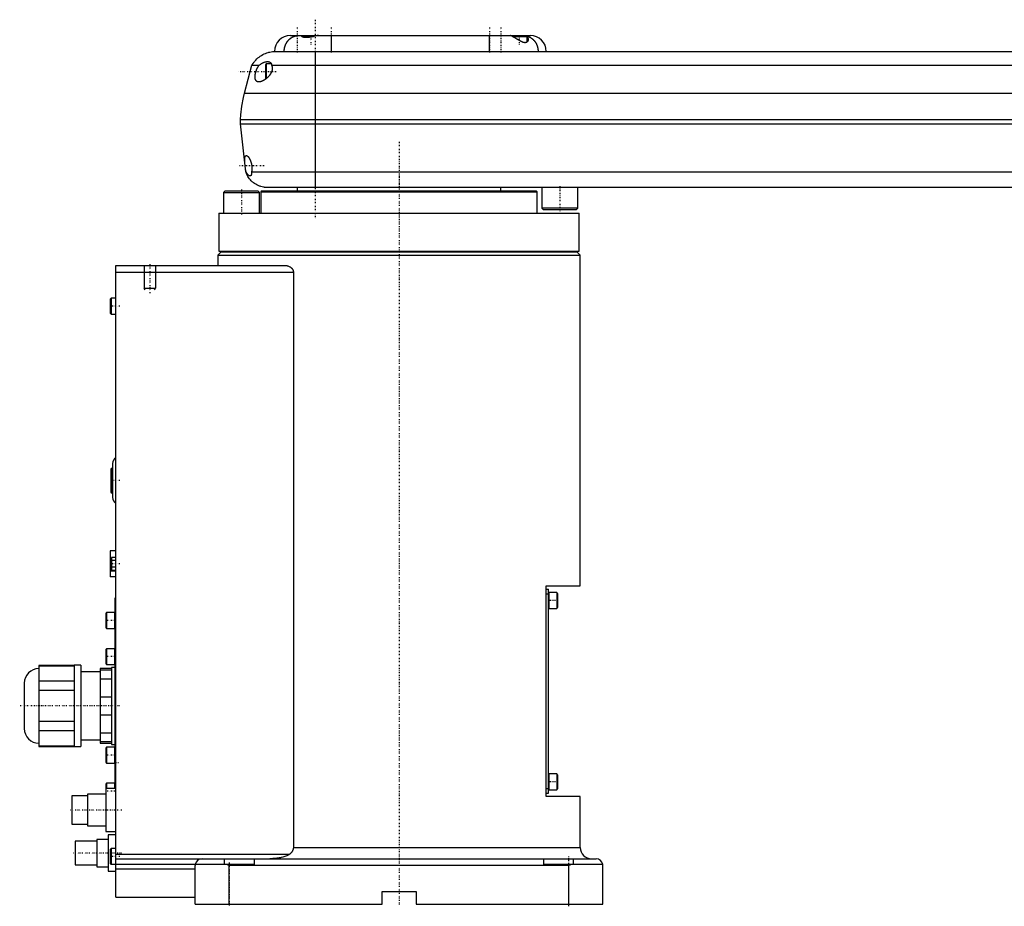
# Model space of a CAD drawing. Extents: x -168 to 702, y -1 to 818.
# Tile 1 of 3: x -168 to 267, y -1 to 390. Entities that reach past the tile are written whole.
import ezdxf

# ---------------------------------------------------------------- set-up
doc = ezdxf.new("R2010")
doc.units = 0
doc.linetypes.add('CENTER', pattern=[1.5, 0.45, -0.5, 0.05, -0.5])
for name, color, linetype in [('AM_0', 7, 'CONTINUOUS'), ('AM_10', 7, 'CONTINUOUS'), ('AM_7', 7, 'CENTER')]:
    doc.layers.add(name, color=color, linetype=linetype)

msp = doc.modelspace()

# ---------------------------------------------------------------- linework, layer by layer
at = {"layer": 'AM_0', "color": 7, "linetype": 'CONTINUOUS'}
for p, q in [((-48, 383.5), (58, 383.5)), ((-42.1, 383.5), (-42.5, 383.1)), ((-42.5, 383.1), (-42.5, 382.8)), ((-42.5, 383.1), (-37.75, 383.1)), ((-35.88, 383.48), (-35.9, 383.5)), ((-30, 383.5), (-30, 376.5)), ((40, 376.5), (40, 383.5)), ((49.9, 383.5), (49.68, 383.28)), ((50.03, 383.1), (56.5, 383.1)), ((56.5, 383.1), (56.1, 383.5)), ((56.5, 380.64), (56.5, 383.1)), ((-55.5, 376.5), (445.5, 376.5)), ((-37, 376.5), (-37, 316.5)), ((-68.25, 358), (-65, 370.35)), ((-65, 370.35), (-61.81, 370.35)), ((-58.6, 371), (-59, 370.6)), ((-59, 370.6), (-59, 364.4)), ((-56.39, 371), (-58.6, 371)), ((-58.6, 371), (-58.6, 364.52)), ((-56.29, 370.35), (446.29, 370.35)), ((-59, 364.4), (-58.89, 364.29)), ((-68.25, 358), (458.25, 358)), ((-70, 344.5), (-70, 346.5)), ((-70, 346.5), (460, 346.5)), ((-70, 344.5), (460, 344.5)), ((-67.65, 323.3), (-70, 344.5)), ((-67.65, 323.3), (-67.54, 323.3)), ((-65.14, 323.3), (455.14, 323.3)), ((-76.77, 315), (-77.57, 314.2)), ((-77.57, 314.2), (-77.57, 305)), ((-77.57, 314.2), (-61.57, 314.2)), ((-76.77, 315), (-62.37, 315)), ((-61.57, 314.2), (-62.37, 315)), ((-61.57, 305), (-61.57, 314.2)), ((-60.5, 315), (-61, 314.5)), ((-61, 314.5), (-61, 305)), ((-61, 314.5), (61, 314.5)), ((-60.5, 315), (60.5, 315)), ((-59.5, 316.5), (451.5, 316.5)), ((-45, 316.5), (-45, 315)), ((45, 315), (45, 316.5)), ((61, 314.5), (60.5, 315)), ((61, 305), (61, 314.5)), ((63, 316.5), (63, 307.3)), ((79, 307.3), (79, 316.5)), ((-79.5, 305), (-79.5, 288.3)), ((-79.5, 305), (79.5, 305)), ((63, 307.3), (63.8, 306.5)), ((79, 307.3), (63, 307.3)), ((78.2, 306.5), (63.8, 306.5)), ((78.2, 306.5), (79, 307.3)), ((79.5, 288.3), (79.5, 305)), ((-78.5, 288), (-80, 286.5)), ((-79.5, 288.3), (79.5, 288.3)), ((-78.5, 288), (78.5, 288)), ((-75, 288.3), (-75, 288)), ((75, 288), (75, 288.3)), ((80, 286.5), (78.5, 288)), ((-80, 286.5), (-80, 282)), ((-80, 286.5), (80, 286.5)), ((80, 140.5), (80, 286.5)), ((-125, 3), (-125, 282)), ((-125, 282), (-50.56, 282)), ((-125, 279), (-46.64, 279)), ((-46.64, 279), (-46.64, 25)), ((-127.1, 267.5), (-127.5, 267.1)), ((-127.5, 267.1), (-127.5, 260.9)), ((-125, 267.5), (-127.1, 267.5)), ((-127.1, 267.5), (-127.1, 260.5)), ((-127.5, 260.9), (-127.1, 260.5)), ((-127.1, 260.5), (-125, 260.5)), ((-127.2, 192), (-127.2, 182)), ((-126.5, 192.5), (-126.7, 192.5)), ((-126.7, 192.5), (-126.7, 181.5)), ((-126.5, 194.5), (-126.5, 179.5)), ((-126.7, 181.5), (-126.5, 181.5)), ((-127.5, 155.9), (-127.5, 144.5)), ((-125, 155.9), (-127.5, 155.9)), ((-127, 153.09), (-127, 147.31)), ((-125, 153.09), (-127, 153.09)), ((-127, 151.63), (-127.5, 151.63)), ((-125, 151.64), (-127, 151.64)), ((-125, 148.76), (-127, 148.76)), ((-125, 147.03), (-127.5, 147.03)), ((-125, 144.5), (-127.5, 144.5)), ((-125, 147.31), (-127, 147.31)), ((65, 47.5), (65, 140.5)), ((65, 140.5), (80, 140.5)), ((-125, 135), (-125.5, 135)), ((-125.5, 135), (-125.5, 50.99)), ((65, 139), (66, 139)), ((65, 137), (66, 137)), ((66, 49), (66, 139)), ((69.6, 137.5), (66.1, 137.5)), ((66.1, 137.5), (66.1, 130.5)), ((70, 137.1), (69.6, 137.5)), ((69.6, 137.5), (69.6, 130.5)), ((70, 137.1), (70, 130.9)), ((66.1, 130.5), (69.6, 130.5)), ((69.6, 130.5), (70, 130.9)), ((-129.1, 128.67), (-129.5, 128.27)), ((-129.5, 128.27), (-129.5, 122.07)), ((-125.6, 128.67), (-129.1, 128.67)), ((-129.1, 128.67), (-129.1, 121.67)), ((-125.6, 128.67), (-125.6, 121.67)), ((-129.5, 122.07), (-129.1, 121.67)), ((-129.1, 121.67), (-125.6, 121.67)), ((-129.1, 112.75), (-129.5, 112.35)), ((-129.5, 112.35), (-129.5, 106.15)), ((-125.6, 112.75), (-129.1, 112.75)), ((-129.1, 112.75), (-129.1, 105.75)), ((-125.6, 112.75), (-125.6, 105.75)), ((-143.5, 105.38), (-159, 105.38)), ((-159, 105.38), (-159, 69.62)), ((-159, 105.23), (-143.5, 105.23)), ((-140.5, 105.5), (-143.5, 105.5)), ((-143.5, 105.5), (-143.5, 69.5)), ((-140.5, 105.5), (-140.5, 69.5)), ((-129.5, 106.15), (-129.1, 105.75)), ((-129.1, 105.75), (-125.6, 105.75)), ((-125.5, 104.5), (-127, 104.5)), ((-127, 104.5), (-127, 70.5)), ((-132, 102.5), (-140.5, 102.5)), ((-127, 104), (-132, 104)), ((-132, 104), (-132, 71)), ((-132, 103.37), (-127, 103.37)), ((-165.5, 97.5), (-165.5, 77.5)), ((-143.5, 98.35), (-159, 98.35)), ((-127, 99.34), (-132, 99.34)), ((-159, 94.38), (-143.5, 94.38)), ((-132, 91.53), (-127, 91.53)), ((-127, 83.47), (-132, 83.47)), ((-143.5, 80.62), (-159, 80.62)), ((-159, 76.65), (-143.5, 76.65)), ((-132, 75.66), (-127, 75.66)), ((-143.5, 69.77), (-159, 69.77)), ((-159, 69.62), (-143.5, 69.62)), ((-140.5, 72.5), (-132, 72.5)), ((-127, 71.63), (-132, 71.63)), ((-132, 71), (-127, 71)), ((-127, 70.5), (-125.5, 70.5)), ((-143.5, 69.5), (-140.5, 69.5)), ((-129.1, 69.25), (-129.5, 68.85)), ((-129.5, 68.85), (-129.5, 62.65)), ((-125.6, 69.25), (-129.1, 69.25)), ((-129.1, 69.25), (-129.1, 62.25)), ((-125.6, 69.25), (-125.6, 62.25)), ((-129.5, 62.65), (-129.1, 62.25)), ((-129.1, 62.25), (-125.6, 62.25)), ((69.6, 57.5), (66.1, 57.5)), ((66.1, 57.5), (66.1, 50.5)), ((70, 57.1), (69.6, 57.5)), ((69.6, 57.5), (69.6, 50.5)), ((70, 57.1), (70, 50.9)), ((-129.1, 53.33), (-129.5, 52.93)), ((-129.5, 52.93), (-129.5, 32)), ((-125.6, 53.33), (-129.1, 53.33)), ((-129.1, 53.33), (-129.1, 51)), ((-125.6, 53.33), (-125.6, 51)), ((-129.5, 48.5), (-137.5, 48.5)), ((-137.5, 48.5), (-137.5, 34.5)), ((-125, 51), (-129.5, 51)), ((65, 51), (66, 51)), ((65, 49), (66, 49)), ((66.1, 50.5), (69.6, 50.5)), ((69.6, 50.5), (70, 50.9)), ((-137.5, 47.75), (-144.5, 47.75)), ((-144.5, 47.75), (-144.5, 35.25)), ((80, 47.5), (65, 47.5)), ((80, 25), (80, 47.5)), ((-144.5, 35.25), (-137.5, 35.25)), ((-137.5, 34.5), (-129.5, 34.5)), ((-129.5, 32), (-125, 32)), ((-125, 30.5), (-128.5, 30.5)), ((-128.5, 30.5), (-128.5, 14.5)), ((-133.5, 27.75), (-143, 27.75)), ((-143, 27.75), (-143, 17.25)), ((-128.5, 28.5), (-133.5, 28.5)), ((-133.5, 28.5), (-133.5, 16.5)), ((-127.1, 24.5), (-127.5, 24.1)), ((-127.5, 24.1), (-127.5, 17.9)), ((-125, 24.5), (-127.1, 24.5)), ((-127.1, 24.5), (-127.1, 17.5)), ((-125, 22), (-48.33, 22)), ((-46.64, 25), (80, 25)), ((-127.5, 17.9), (-127.1, 17.5)), ((-64, 17.5), (-127.1, 17.5)), ((-125, 20), (87, 20)), ((-77, 17.5), (-77, 20)), ((-75, 17), (-76.12, 17.5)), ((-64, 20), (-64, 17.5)), ((64, 17.5), (64, 20)), ((89.96, 17.5), (64, 17.5)), ((76.12, 17.5), (75, 17)), ((77, 17.5), (77, 20)), ((-143, 17.25), (-133.5, 17.25)), ((-133.5, 16.5), (-128.5, 16.5)), ((-128.5, 14.5), (-125, 14.5)), ((-125, 15.5), (-90, 15.5)), ((-90, 0), (-90, 17)), ((-75, 0), (-75, 17)), ((75, 17), (-75, 17)), ((75, 0), (75, 17)), ((90, 0), (90, 17)), ((-7.5, 5.5), (7.5, 5.5)), ((-7.5, 0), (-7.5, 5.5)), ((7.5, 5.5), (7.5, 0)), ((-125, 3), (-90, 3)), ((-90, 0), (-7.5, 0)), ((7.5, 0), (90, 0))]:
    msp.add_line(p, q, dxfattribs=at)
for points in [[(-50.69, 376.5, 0), (-50.69, 376.55, 0), (-50.69, 376.65, 0), (-50.69, 376.76, 0), (-50.69, 376.81, 0), (-50.69, 376.86, 0), (-50.68, 376.96, 0), (-50.67, 377.06, 0), (-50.67, 377.17, 0), (-50.66, 377.27, 0), (-50.65, 377.37, 0), (-50.64, 377.42, 0), (-50.63, 377.47, 0), (-50.62, 377.57, 0), (-50.6, 377.67, 0), (-50.59, 377.77, 0), (-50.57, 377.87, 0), (-50.55, 377.97, 0), (-50.54, 378.02, 0), (-50.53, 378.07, 0), (-50.51, 378.17, 0), (-50.49, 378.27, 0), (-50.47, 378.32, 0), (-50.46, 378.37, 0), (-50.44, 378.47, 0), (-50.41, 378.57, 0), (-50.4, 378.62, 0), (-50.38, 378.67, 0), (-50.35, 378.76, 0), (-50.32, 378.86, 0), (-50.29, 378.96, 0), (-50.26, 379.05, 0), (-50.22, 379.15, 0), (-50.2, 379.19, 0), (-50.18, 379.24, 0), (-50.15, 379.34, 0), (-50.11, 379.43, 0), (-50.07, 379.52, 0), (-50.03, 379.61, 0), (-49.99, 379.71, 0), (-49.96, 379.75, 0), (-49.94, 379.8, 0), (-49.9, 379.89, 0), (-49.85, 379.97, 0), (-49.81, 380.06, 0), (-49.76, 380.15, 0), (-49.71, 380.24, 0), (-49.68, 380.28, 0), (-49.66, 380.32, 0), (-49.61, 380.41, 0), (-49.55, 380.49, 0), (-49.5, 380.58, 0), (-49.45, 380.66, 0), (-49.39, 380.74, 0), (-49.36, 380.78, 0), (-49.33, 380.82, 0), (-49.28, 380.9, 0), (-49.22, 380.98, 0), (-49.16, 381.06, 0), (-49.1, 381.13, 0), (-49.03, 381.21, 0), (-49, 381.25, 0), (-48.97, 381.28, 0), (-48.91, 381.36, 0), (-48.84, 381.43, 0), (-48.81, 381.47, 0), (-48.77, 381.5, 0), (-48.71, 381.57, 0), (-48.64, 381.64, 0), (-48.61, 381.68, 0), (-48.57, 381.71, 0), (-48.5, 381.78, 0), (-48.43, 381.85, 0), (-48.36, 381.91, 0), (-48.29, 381.98, 0), (-48.21, 382.04, 0), (-48.18, 382.07, 0), (-48.14, 382.1, 0), (-48.07, 382.16, 0), (-47.99, 382.22, 0), (-47.92, 382.28, 0), (-47.84, 382.33, 0), (-47.76, 382.39, 0), (-47.72, 382.42, 0), (-47.68, 382.44, 0), (-47.6, 382.5, 0), (-47.52, 382.55, 0), (-47.44, 382.6, 0), (-47.36, 382.65, 0), (-47.28, 382.7, 0), (-47.24, 382.72, 0), (-47.2, 382.74, 0), (-47.12, 382.79, 0), (-47.03, 382.83, 0), (-46.95, 382.87, 0), (-46.87, 382.92, 0), (-46.78, 382.96, 0), (-46.74, 382.97, 0), (-46.69, 382.99, 0), (-46.61, 383.03, 0), (-46.52, 383.07, 0), (-46.44, 383.1, 0), (-46.35, 383.13, 0), (-46.26, 383.17, 0), (-46.22, 383.18, 0), (-46.17, 383.2, 0), (-46.09, 383.22, 0), (-46, 383.25, 0), (-45.95, 383.27, 0), (-45.91, 383.28, 0), (-45.82, 383.3, 0), (-45.73, 383.33, 0), (-45.68, 383.34, 0), (-45.64, 383.35, 0), (-45.55, 383.37, 0), (-45.46, 383.39, 0), (-45.37, 383.4, 0), (-45.28, 383.42, 0), (-45.19, 383.43, 0), (-45.14, 383.44, 0), (-45.1, 383.45, 0), (-45.01, 383.46, 0), (-44.91, 383.47, 0), (-44.82, 383.48, 0), (-44.73, 383.49, 0), (-44.64, 383.49, 0), (-44.59, 383.49, 0), (-44.55, 383.5, 0), (-44.46, 383.5, 0), (-44.36, 383.5, 0), (-44.32, 383.5, 0)], [(-35.6, 383.5, 0), (-35.62, 383.5, 0), (-35.67, 383.5, 0), (-35.73, 383.5, 0), (-35.75, 383.5, 0), (-35.78, 383.49, 0), (-35.83, 383.49, 0), (-35.89, 383.48, 0), (-35.95, 383.48, 0), (-36.01, 383.47, 0), (-36.07, 383.46, 0), (-36.1, 383.46, 0), (-36.13, 383.45, 0), (-36.2, 383.44, 0), (-36.26, 383.43, 0), (-36.33, 383.42, 0), (-36.4, 383.41, 0), (-36.46, 383.39, 0), (-36.5, 383.39, 0), (-36.54, 383.38, 0), (-36.61, 383.37, 0), (-36.68, 383.35, 0), (-36.72, 383.34, 0), (-36.75, 383.33, 0), (-36.83, 383.32, 0), (-36.91, 383.3, 0), (-36.95, 383.29, 0), (-36.98, 383.28, 0), (-37.06, 383.26, 0), (-37.14, 383.25, 0), (-37.22, 383.23, 0), (-37.31, 383.21, 0), (-37.39, 383.19, 0), (-37.43, 383.18, 0), (-37.47, 383.17, 0), (-37.56, 383.15, 0), (-37.64, 383.13, 0), (-37.73, 383.1, 0), (-37.81, 383.08, 0), (-37.9, 383.06, 0), (-37.95, 383.05, 0), (-37.99, 383.04, 0), (-38.08, 383.02, 0), (-38.17, 383, 0), (-38.26, 382.98, 0), (-38.35, 382.96, 0), (-38.44, 382.94, 0), (-38.49, 382.92, 0), (-38.53, 382.91, 0), (-38.62, 382.89, 0), (-38.72, 382.87, 0), (-38.81, 382.85, 0), (-38.9, 382.83, 0), (-39, 382.81, 0), (-39.04, 382.8, 0), (-39.09, 382.8, 0), (-39.18, 382.78, 0), (-39.28, 382.76, 0), (-39.37, 382.74, 0), (-39.47, 382.72, 0), (-39.56, 382.71, 0), (-39.61, 382.7, 0), (-39.65, 382.69, 0), (-39.75, 382.68, 0), (-39.84, 382.66, 0), (-39.89, 382.66, 0), (-39.93, 382.65, 0), (-40.03, 382.64, 0), (-40.12, 382.63, 0), (-40.17, 382.62, 0), (-40.21, 382.62, 0), (-40.3, 382.61, 0), (-40.4, 382.6, 0), (-40.49, 382.59, 0), (-40.58, 382.58, 0), (-40.67, 382.58, 0), (-40.71, 382.58, 0), (-40.75, 382.57, 0), (-40.84, 382.57, 0), (-40.93, 382.57, 0), (-41.02, 382.57, 0), (-41.1, 382.57, 0), (-41.18, 382.57, 0), (-41.22, 382.57, 0), (-41.26, 382.57, 0), (-41.35, 382.57, 0), (-41.42, 382.58, 0), (-41.5, 382.58, 0), (-41.58, 382.59, 0), (-41.65, 382.6, 0), (-41.69, 382.6, 0), (-41.73, 382.61, 0), (-41.8, 382.62, 0), (-41.87, 382.63, 0), (-41.94, 382.64, 0), (-42.01, 382.65, 0), (-42.07, 382.67, 0), (-42.1, 382.67, 0), (-42.13, 382.68, 0), (-42.2, 382.7, 0), (-42.26, 382.71, 0), (-42.31, 382.73, 0), (-42.37, 382.75, 0), (-42.42, 382.77, 0), (-42.45, 382.78, 0), (-42.47, 382.79, 0), (-42.52, 382.81, 0), (-42.57, 382.83, 0), (-42.59, 382.84, 0), (-42.61, 382.85, 0), (-42.65, 382.87, 0), (-42.69, 382.89, 0), (-42.71, 382.91, 0), (-42.73, 382.92, 0), (-42.77, 382.94, 0), (-42.8, 382.96, 0), (-42.83, 382.99, 0), (-42.86, 383.01, 0), (-42.88, 383.03, 0), (-42.89, 383.05, 0), (-42.91, 383.06, 0), (-42.93, 383.08, 0), (-42.94, 383.1, 0), (-42.96, 383.13, 0), (-42.97, 383.15, 0), (-42.98, 383.17, 0), (-42.99, 383.18, 0), (-42.99, 383.2, 0), (-43, 383.22, 0), (-43, 383.24, 0), (-43, 383.25, 0)], [(-43, 383.25, 0), (-43, 383.26, 0), (-43, 383.29, 0), (-42.99, 383.31, 0), (-42.99, 383.32, 0), (-42.98, 383.33, 0), (-42.97, 383.35, 0), (-42.95, 383.37, 0), (-42.93, 383.39, 0), (-42.91, 383.41, 0), (-42.88, 383.42, 0), (-42.87, 383.43, 0), (-42.85, 383.44, 0), (-42.82, 383.45, 0), (-42.78, 383.46, 0), (-42.74, 383.47, 0), (-42.7, 383.48, 0), (-42.65, 383.49, 0), (-42.62, 383.49, 0), (-42.6, 383.49, 0), (-42.55, 383.5, 0), (-42.49, 383.5, 0), (-42.46, 383.5, 0)], [(57, 381.71, 0), (57, 381.68, 0), (57, 381.61, 0), (56.99, 381.55, 0), (56.99, 381.52, 0), (56.98, 381.49, 0), (56.97, 381.42, 0), (56.95, 381.36, 0), (56.94, 381.3, 0), (56.92, 381.23, 0), (56.89, 381.17, 0), (56.88, 381.14, 0), (56.87, 381.11, 0), (56.84, 381.06, 0), (56.81, 381, 0), (56.77, 380.95, 0), (56.74, 380.89, 0), (56.7, 380.84, 0), (56.68, 380.82, 0), (56.66, 380.79, 0), (56.61, 380.74, 0), (56.57, 380.7, 0), (56.54, 380.68, 0), (56.52, 380.65, 0), (56.47, 380.61, 0), (56.41, 380.57, 0), (56.38, 380.56, 0), (56.36, 380.54, 0), (56.3, 380.5, 0), (56.23, 380.47, 0), (56.17, 380.44, 0), (56.1, 380.42, 0), (56.03, 380.4, 0), (55.99, 380.39, 0), (55.95, 380.38, 0), (55.88, 380.36, 0), (55.8, 380.35, 0), (55.72, 380.35, 0), (55.64, 380.35, 0), (55.55, 380.35, 0), (55.51, 380.35, 0), (55.47, 380.35, 0), (55.38, 380.36, 0), (55.29, 380.37, 0), (55.19, 380.39, 0), (55.1, 380.41, 0), (55.01, 380.43, 0), (54.96, 380.45, 0), (54.91, 380.46, 0), (54.82, 380.49, 0), (54.72, 380.52, 0), (54.62, 380.56, 0), (54.53, 380.59, 0), (54.43, 380.63, 0), (54.38, 380.66, 0), (54.33, 380.68, 0), (54.23, 380.72, 0), (54.14, 380.77, 0), (54.04, 380.81, 0), (53.94, 380.86, 0), (53.83, 380.92, 0), (53.78, 380.94, 0), (53.73, 380.97, 0), (53.63, 381.02, 0), (53.53, 381.08, 0), (53.47, 381.11, 0), (53.42, 381.14, 0), (53.32, 381.2, 0), (53.21, 381.25, 0), (53.16, 381.29, 0), (53.11, 381.32, 0), (53, 381.38, 0), (52.89, 381.44, 0), (52.78, 381.5, 0), (52.68, 381.57, 0), (52.57, 381.63, 0), (52.52, 381.66, 0), (52.46, 381.7, 0), (52.35, 381.76, 0), (52.25, 381.82, 0), (52.14, 381.89, 0), (52.03, 381.95, 0), (51.93, 382.02, 0), (51.88, 382.05, 0), (51.82, 382.08, 0), (51.72, 382.14, 0), (51.62, 382.2, 0), (51.51, 382.26, 0), (51.41, 382.33, 0), (51.31, 382.39, 0), (51.26, 382.41, 0), (51.21, 382.44, 0), (51.11, 382.5, 0), (51.01, 382.56, 0), (50.92, 382.62, 0), (50.82, 382.67, 0), (50.73, 382.72, 0), (50.68, 382.75, 0), (50.63, 382.78, 0), (50.54, 382.83, 0), (50.45, 382.88, 0), (50.37, 382.92, 0), (50.28, 382.97, 0), (50.2, 383.02, 0), (50.15, 383.04, 0), (50.11, 383.06, 0), (50.03, 383.1, 0), (49.96, 383.14, 0), (49.92, 383.16, 0), (49.88, 383.18, 0), (49.81, 383.21, 0), (49.74, 383.25, 0), (49.7, 383.26, 0), (49.67, 383.28, 0), (49.6, 383.31, 0), (49.54, 383.34, 0), (49.48, 383.36, 0), (49.42, 383.39, 0), (49.37, 383.41, 0), (49.35, 383.42, 0), (49.32, 383.43, 0), (49.28, 383.44, 0), (49.23, 383.46, 0), (49.19, 383.47, 0), (49.16, 383.48, 0), (49.12, 383.49, 0), (49.11, 383.49, 0), (49.1, 383.49, 0), (49.07, 383.5, 0), (49.05, 383.5, 0), (49.04, 383.5, 0)], [(56.26, 383.34, 0), (56.3, 383.33, 0), (56.37, 383.32, 0), (56.45, 383.29, 0), (56.49, 383.28, 0), (56.53, 383.27, 0), (56.61, 383.25, 0), (56.69, 383.23, 0), (56.77, 383.2, 0), (56.84, 383.18, 0), (56.92, 383.15, 0), (56.96, 383.14, 0), (57, 383.12, 0), (57.07, 383.09, 0), (57.15, 383.06, 0), (57.23, 383.03, 0), (57.3, 383, 0), (57.38, 382.97, 0), (57.42, 382.95, 0), (57.45, 382.93, 0), (57.53, 382.9, 0), (57.6, 382.86, 0), (57.64, 382.84, 0), (57.68, 382.82, 0), (57.75, 382.79, 0), (57.82, 382.75, 0), (57.86, 382.73, 0), (57.9, 382.71, 0), (57.97, 382.67, 0), (58.04, 382.62, 0), (58.11, 382.58, 0), (58.18, 382.54, 0), (58.25, 382.49, 0), (58.29, 382.47, 0), (58.32, 382.45, 0), (58.39, 382.4, 0), (58.46, 382.35, 0), (58.53, 382.3, 0), (58.59, 382.25, 0), (58.66, 382.2, 0), (58.69, 382.18, 0), (58.73, 382.15, 0), (58.79, 382.1, 0), (58.86, 382.05, 0), (58.92, 381.99, 0), (58.98, 381.94, 0), (59.05, 381.88, 0), (59.08, 381.85, 0), (59.11, 381.83, 0), (59.17, 381.77, 0), (59.23, 381.71, 0), (59.29, 381.65, 0), (59.35, 381.59, 0), (59.41, 381.53, 0), (59.44, 381.5, 0), (59.47, 381.47, 0), (59.53, 381.4, 0), (59.59, 381.34, 0), (59.64, 381.28, 0), (59.7, 381.21, 0), (59.75, 381.15, 0), (59.78, 381.11, 0), (59.81, 381.08, 0), (59.86, 381.01, 0), (59.91, 380.95, 0), (59.94, 380.91, 0), (59.96, 380.88, 0), (60.01, 380.81, 0), (60.06, 380.74, 0), (60.09, 380.7, 0), (60.11, 380.67, 0), (60.16, 380.6, 0), (60.21, 380.52, 0), (60.26, 380.45, 0), (60.3, 380.38, 0), (60.35, 380.31, 0), (60.37, 380.27, 0), (60.39, 380.23, 0), (60.43, 380.16, 0), (60.48, 380.08, 0), (60.52, 380.01, 0), (60.56, 379.93, 0), (60.6, 379.85, 0), (60.62, 379.81, 0), (60.64, 379.77, 0), (60.68, 379.7, 0), (60.71, 379.62, 0), (60.75, 379.54, 0), (60.78, 379.46, 0), (60.82, 379.38, 0), (60.84, 379.34, 0), (60.85, 379.3, 0), (60.88, 379.21, 0), (60.92, 379.13, 0), (60.95, 379.05, 0), (60.98, 378.97, 0), (61, 378.88, 0), (61.02, 378.84, 0), (61.03, 378.8, 0), (61.06, 378.72, 0), (61.08, 378.63, 0), (61.11, 378.55, 0), (61.13, 378.46, 0), (61.15, 378.38, 0), (61.17, 378.34, 0), (61.18, 378.29, 0), (61.2, 378.21, 0), (61.22, 378.12, 0), (61.23, 378.08, 0), (61.24, 378.04, 0), (61.25, 377.95, 0), (61.27, 377.86, 0), (61.28, 377.82, 0), (61.28, 377.78, 0), (61.3, 377.69, 0), (61.31, 377.6, 0), (61.33, 377.51, 0), (61.34, 377.43, 0), (61.35, 377.34, 0), (61.35, 377.3, 0), (61.36, 377.25, 0), (61.36, 377.16, 0), (61.37, 377.08, 0), (61.38, 376.99, 0), (61.38, 376.9, 0), (61.39, 376.81, 0), (61.39, 376.77, 0), (61.39, 376.72, 0), (61.39, 376.63, 0), (61.39, 376.54, 0), (61.39, 376.5, 0)], [(56.5, 382.8, 0), (56.53, 382.78, 0), (56.58, 382.72, 0), (56.63, 382.67, 0), (56.66, 382.64, 0), (56.68, 382.61, 0), (56.72, 382.55, 0), (56.76, 382.49, 0), (56.8, 382.43, 0), (56.83, 382.37, 0), (56.87, 382.31, 0), (56.88, 382.28, 0), (56.89, 382.25, 0), (56.92, 382.19, 0), (56.94, 382.13, 0), (56.96, 382.06, 0), (56.97, 382, 0), (56.98, 381.94, 0), (56.99, 381.9, 0), (56.99, 381.87, 0), (57, 381.81, 0), (57, 381.74, 0), (57, 381.71, 0)], [(-65, 370.35, 0), (-64.83, 370.63, 0), (-64.47, 371.18, 0), (-64.09, 371.71, 0), (-63.89, 371.96, 0), (-63.68, 372.21, 0), (-63.24, 372.69, 0), (-62.78, 373.15, 0), (-62.29, 373.59, 0), (-61.78, 374, 0), (-61.25, 374.38, 0), (-60.98, 374.56, 0), (-60.71, 374.74, 0), (-60.14, 375.06, 0), (-59.56, 375.36, 0), (-58.96, 375.62, 0), (-58.35, 375.86, 0), (-57.73, 376.06, 0), (-57.42, 376.14, 0), (-57.1, 376.22, 0), (-56.47, 376.36, 0), (-55.82, 376.46, 0), (-55.5, 376.5, 0)], [(-61.9, 363, 0), (-61.93, 363, 0), (-61.99, 363, 0), (-62.04, 363, 0), (-62.07, 363.01, 0), (-62.1, 363.01, 0), (-62.16, 363.02, 0), (-62.21, 363.02, 0), (-62.27, 363.03, 0), (-62.32, 363.05, 0), (-62.37, 363.06, 0), (-62.4, 363.07, 0), (-62.43, 363.07, 0), (-62.48, 363.09, 0), (-62.53, 363.11, 0), (-62.58, 363.13, 0), (-62.63, 363.15, 0), (-62.68, 363.18, 0), (-62.7, 363.19, 0), (-62.72, 363.2, 0), (-62.77, 363.23, 0), (-62.81, 363.26, 0), (-62.83, 363.28, 0), (-62.86, 363.29, 0), (-62.9, 363.32, 0), (-62.94, 363.36, 0), (-62.96, 363.38, 0), (-62.98, 363.4, 0), (-63.02, 363.44, 0), (-63.05, 363.48, 0), (-63.09, 363.52, 0), (-63.13, 363.56, 0), (-63.16, 363.61, 0), (-63.18, 363.63, 0), (-63.19, 363.66, 0), (-63.22, 363.71, 0), (-63.25, 363.76, 0), (-63.28, 363.81, 0), (-63.31, 363.87, 0), (-63.33, 363.92, 0), (-63.34, 363.95, 0), (-63.36, 363.98, 0), (-63.38, 364.04, 0), (-63.4, 364.1, 0), (-63.42, 364.17, 0), (-63.44, 364.23, 0), (-63.46, 364.3, 0), (-63.47, 364.33, 0), (-63.47, 364.37, 0), (-63.49, 364.44, 0), (-63.5, 364.51, 0), (-63.52, 364.59, 0), (-63.53, 364.67, 0), (-63.54, 364.75, 0), (-63.54, 364.79, 0), (-63.54, 364.83, 0), (-63.55, 364.91, 0), (-63.55, 364.99, 0), (-63.56, 365.08, 0), (-63.56, 365.16, 0), (-63.56, 365.25, 0), (-63.56, 365.29, 0), (-63.56, 365.34, 0), (-63.56, 365.43, 0), (-63.56, 365.52, 0), (-63.55, 365.56, 0), (-63.55, 365.61, 0), (-63.54, 365.7, 0), (-63.54, 365.79, 0), (-63.53, 365.84, 0), (-63.53, 365.89, 0), (-63.52, 365.98, 0), (-63.51, 366.08, 0), (-63.49, 366.17, 0), (-63.48, 366.27, 0), (-63.46, 366.36, 0), (-63.46, 366.41, 0), (-63.45, 366.46, 0), (-63.43, 366.55, 0), (-63.41, 366.65, 0), (-63.39, 366.74, 0), (-63.37, 366.84, 0), (-63.35, 366.93, 0), (-63.34, 366.98, 0), (-63.33, 367.02, 0), (-63.31, 367.12, 0), (-63.28, 367.21, 0), (-63.26, 367.31, 0), (-63.23, 367.4, 0), (-63.2, 367.5, 0), (-63.19, 367.55, 0), (-63.17, 367.6, 0), (-63.14, 367.69, 0), (-63.11, 367.79, 0), (-63.08, 367.88, 0), (-63.05, 367.98, 0), (-63.01, 368.08, 0), (-63, 368.12, 0), (-62.98, 368.17, 0), (-62.94, 368.27, 0), (-62.91, 368.36, 0), (-62.87, 368.46, 0), (-62.83, 368.55, 0), (-62.79, 368.64, 0), (-62.77, 368.69, 0), (-62.75, 368.73, 0), (-62.71, 368.82, 0), (-62.67, 368.91, 0), (-62.65, 368.96, 0), (-62.63, 369, 0), (-62.59, 369.09, 0), (-62.54, 369.18, 0), (-62.52, 369.22, 0), (-62.5, 369.26, 0), (-62.45, 369.35, 0), (-62.41, 369.43, 0), (-62.36, 369.51, 0), (-62.32, 369.59, 0), (-62.27, 369.67, 0), (-62.25, 369.71, 0), (-62.22, 369.75, 0), (-62.18, 369.83, 0), (-62.13, 369.9, 0), (-62.08, 369.97, 0), (-62.03, 370.05, 0), (-61.99, 370.11, 0), (-61.96, 370.15, 0), (-61.94, 370.18, 0), (-61.89, 370.25, 0), (-61.84, 370.32, 0), (-61.81, 370.35, 0)], [(-56.29, 370.35, 0), (-56.27, 370.31, 0), (-56.23, 370.22, 0), (-56.19, 370.14, 0), (-56.17, 370.09, 0), (-56.16, 370.05, 0), (-56.12, 369.96, 0), (-56.1, 369.86, 0), (-56.07, 369.77, 0), (-56.05, 369.67, 0), (-56.03, 369.57, 0), (-56.02, 369.52, 0), (-56.01, 369.47, 0), (-55.99, 369.37, 0), (-55.98, 369.27, 0), (-55.98, 369.17, 0), (-55.97, 369.06, 0), (-55.97, 368.96, 0), (-55.97, 368.91, 0), (-55.97, 368.85, 0), (-55.98, 368.75, 0), (-55.99, 368.64, 0), (-55.99, 368.59, 0), (-56, 368.54, 0), (-56.01, 368.43, 0), (-56.03, 368.33, 0), (-56.04, 368.27, 0), (-56.05, 368.22, 0), (-56.08, 368.11, 0), (-56.11, 368.01, 0), (-56.13, 367.91, 0), (-56.17, 367.8, 0), (-56.2, 367.7, 0), (-56.22, 367.65, 0), (-56.24, 367.59, 0), (-56.28, 367.49, 0), (-56.32, 367.39, 0), (-56.37, 367.29, 0), (-56.41, 367.19, 0), (-56.46, 367.09, 0), (-56.49, 367.04, 0), (-56.51, 366.99, 0), (-56.57, 366.89, 0), (-56.62, 366.79, 0), (-56.68, 366.69, 0), (-56.74, 366.6, 0), (-56.8, 366.5, 0), (-56.83, 366.46, 0), (-56.86, 366.41, 0), (-56.92, 366.32, 0), (-56.98, 366.23, 0), (-57.05, 366.14, 0), (-57.12, 366.05, 0), (-57.18, 365.96, 0), (-57.22, 365.92, 0), (-57.25, 365.87, 0), (-57.32, 365.79, 0), (-57.39, 365.7, 0), (-57.46, 365.62, 0), (-57.53, 365.54, 0), (-57.6, 365.46, 0), (-57.64, 365.42, 0), (-57.68, 365.38, 0), (-57.75, 365.31, 0), (-57.82, 365.23, 0), (-57.86, 365.19, 0), (-57.89, 365.16, 0), (-57.97, 365.08, 0), (-58.04, 365.01, 0), (-58.08, 364.98, 0), (-58.11, 364.95, 0), (-58.18, 364.88, 0), (-58.26, 364.81, 0), (-58.33, 364.75, 0), (-58.41, 364.68, 0), (-58.48, 364.62, 0), (-58.52, 364.58, 0), (-58.56, 364.55, 0), (-58.63, 364.49, 0), (-58.71, 364.43, 0), (-58.79, 364.37, 0), (-58.87, 364.31, 0), (-58.94, 364.25, 0), (-58.98, 364.22, 0), (-59.02, 364.19, 0), (-59.1, 364.13, 0), (-59.18, 364.08, 0), (-59.26, 364.02, 0), (-59.34, 363.97, 0), (-59.42, 363.92, 0), (-59.46, 363.89, 0), (-59.5, 363.86, 0), (-59.58, 363.81, 0), (-59.66, 363.77, 0), (-59.74, 363.72, 0), (-59.82, 363.67, 0), (-59.9, 363.63, 0), (-59.94, 363.61, 0), (-59.98, 363.58, 0), (-60.06, 363.54, 0), (-60.14, 363.5, 0), (-60.22, 363.46, 0), (-60.3, 363.43, 0), (-60.37, 363.39, 0), (-60.41, 363.37, 0), (-60.45, 363.36, 0), (-60.53, 363.32, 0), (-60.6, 363.29, 0), (-60.64, 363.28, 0), (-60.68, 363.26, 0), (-60.75, 363.23, 0), (-60.83, 363.21, 0), (-60.87, 363.19, 0), (-60.9, 363.18, 0), (-60.98, 363.16, 0), (-61.05, 363.14, 0), (-61.12, 363.12, 0), (-61.19, 363.1, 0), (-61.26, 363.08, 0), (-61.29, 363.07, 0), (-61.33, 363.06, 0), (-61.4, 363.05, 0), (-61.46, 363.04, 0), (-61.53, 363.03, 0), (-61.6, 363.02, 0), (-61.67, 363.01, 0), (-61.7, 363.01, 0), (-61.73, 363.01, 0), (-61.8, 363, 0), (-61.87, 363, 0), (-61.9, 363, 0)], [(-61.81, 370.35, 0), (-61.71, 370.44, 0), (-61.51, 370.61, 0), (-61.3, 370.76, 0), (-61.2, 370.84, 0), (-61.09, 370.91, 0), (-60.88, 371.05, 0), (-60.66, 371.18, 0), (-60.45, 371.3, 0), (-60.23, 371.41, 0), (-60.02, 371.52, 0), (-59.91, 371.56, 0), (-59.8, 371.61, 0), (-59.58, 371.69, 0), (-59.37, 371.77, 0), (-59.15, 371.83, 0), (-58.94, 371.89, 0), (-58.73, 371.93, 0), (-58.63, 371.95, 0), (-58.53, 371.96, 0), (-58.32, 371.99, 0), (-58.12, 372, 0), (-58.02, 372, 0)], [(-58.02, 372, 0), (-57.95, 372, 0), (-57.79, 371.99, 0), (-57.64, 371.97, 0), (-57.57, 371.96, 0), (-57.49, 371.95, 0), (-57.35, 371.91, 0), (-57.22, 371.87, 0), (-57.09, 371.81, 0), (-56.97, 371.74, 0), (-56.85, 371.67, 0), (-56.8, 371.62, 0), (-56.75, 371.58, 0), (-56.65, 371.48, 0), (-56.57, 371.37, 0), (-56.49, 371.24, 0), (-56.46, 371.16, 0), (-56.45, 371.14, 0), (-56.44, 371.11, 0), (-56.43, 371.1, 0), (-56.43, 371.09, 0), (-56.42, 371.07, 0), (-56.41, 371.04, 0), (-56.4, 371.02, 0), (-56.39, 370.99, 0), (-56.38, 370.97, 0), (-56.38, 370.95, 0), (-56.37, 370.94, 0), (-56.37, 370.92, 0), (-56.36, 370.89, 0), (-56.36, 370.88, 0), (-56.35, 370.86, 0), (-56.35, 370.84, 0), (-56.34, 370.81, 0), (-56.34, 370.79, 0), (-56.33, 370.78, 0), (-56.33, 370.75, 0), (-56.32, 370.73, 0), (-56.32, 370.7, 0), (-56.31, 370.67, 0), (-56.31, 370.64, 0), (-56.31, 370.62, 0), (-56.31, 370.61, 0), (-56.3, 370.58, 0), (-56.3, 370.55, 0), (-56.3, 370.52, 0), (-56.29, 370.49, 0), (-56.29, 370.46, 0), (-56.29, 370.44, 0), (-56.29, 370.43, 0), (-56.29, 370.4, 0), (-56.29, 370.37, 0), (-56.29, 370.35, 0)], [(-70, 346.5, 0), (-69.83, 348.43, 0), (-69.35, 352.28, 0), (-68.67, 356.1, 0), (-68.25, 358, 0)], [(-68.14, 327.75, 0), (-68.15, 327.89, 0), (-68.15, 328.15, 0), (-68.15, 328.41, 0), (-68.15, 328.54, 0), (-68.15, 328.66, 0), (-68.14, 328.89, 0), (-68.12, 329.11, 0), (-68.1, 329.31, 0), (-68.08, 329.5, 0), (-68.04, 329.68, 0), (-68.02, 329.76, 0), (-68, 329.84, 0), (-67.96, 329.98, 0), (-67.91, 330.11, 0), (-67.85, 330.22, 0), (-67.78, 330.32, 0), (-67.71, 330.39, 0), (-67.67, 330.42, 0), (-67.63, 330.44, 0), (-67.55, 330.48, 0), (-67.47, 330.5, 0), (-67.42, 330.5, 0)], [(-67.42, 330.5, 0), (-67.41, 330.5, 0), (-67.38, 330.5, 0), (-67.35, 330.49, 0), (-67.34, 330.49, 0), (-67.32, 330.49, 0), (-67.29, 330.48, 0), (-67.26, 330.47, 0), (-67.23, 330.46, 0), (-67.2, 330.45, 0), (-67.17, 330.44, 0), (-67.15, 330.43, 0), (-67.13, 330.42, 0), (-67.1, 330.4, 0), (-67.07, 330.38, 0), (-67.03, 330.36, 0), (-67, 330.34, 0), (-66.96, 330.31, 0), (-66.94, 330.3, 0), (-66.93, 330.29, 0), (-66.89, 330.26, 0), (-66.85, 330.23, 0), (-66.84, 330.21, 0), (-66.82, 330.2, 0), (-66.78, 330.16, 0), (-66.75, 330.13, 0), (-66.73, 330.11, 0), (-66.71, 330.09, 0), (-66.67, 330.05, 0), (-66.63, 330.01, 0), (-66.6, 329.97, 0), (-66.56, 329.92, 0), (-66.52, 329.88, 0), (-66.5, 329.86, 0), (-66.48, 329.83, 0), (-66.45, 329.78, 0), (-66.41, 329.73, 0), (-66.37, 329.68, 0), (-66.34, 329.63, 0), (-66.3, 329.58, 0), (-66.28, 329.55, 0), (-66.26, 329.52, 0), (-66.23, 329.47, 0), (-66.19, 329.41, 0), (-66.15, 329.35, 0), (-66.12, 329.29, 0), (-66.08, 329.23, 0), (-66.06, 329.2, 0), (-66.05, 329.17, 0), (-66.01, 329.11, 0), (-65.98, 329.05, 0), (-65.94, 328.98, 0), (-65.91, 328.92, 0), (-65.88, 328.85, 0), (-65.86, 328.81, 0), (-65.84, 328.78, 0), (-65.81, 328.71, 0), (-65.78, 328.64, 0), (-65.74, 328.56, 0), (-65.71, 328.49, 0), (-65.68, 328.41, 0), (-65.66, 328.37, 0), (-65.65, 328.34, 0), (-65.61, 328.26, 0), (-65.58, 328.18, 0), (-65.57, 328.14, 0), (-65.55, 328.1, 0), (-65.52, 328.01, 0), (-65.49, 327.93, 0), (-65.48, 327.89, 0), (-65.46, 327.84, 0), (-65.43, 327.76, 0), (-65.4, 327.67, 0), (-65.38, 327.59, 0), (-65.35, 327.5, 0), (-65.32, 327.41, 0), (-65.31, 327.36, 0), (-65.3, 327.32, 0), (-65.27, 327.23, 0), (-65.25, 327.14, 0), (-65.23, 327.04, 0), (-65.21, 326.95, 0), (-65.18, 326.86, 0), (-65.17, 326.81, 0), (-65.16, 326.77, 0), (-65.15, 326.67, 0), (-65.13, 326.58, 0), (-65.11, 326.49, 0), (-65.09, 326.39, 0), (-65.08, 326.3, 0), (-65.07, 326.25, 0), (-65.06, 326.21, 0), (-65.05, 326.11, 0), (-65.04, 326.02, 0), (-65.03, 325.93, 0), (-65.02, 325.84, 0), (-65.01, 325.74, 0), (-65, 325.7, 0), (-65, 325.65, 0), (-64.99, 325.56, 0), (-64.99, 325.47, 0), (-64.98, 325.37, 0), (-64.98, 325.28, 0), (-64.97, 325.18, 0), (-64.97, 325.14, 0), (-64.97, 325.09, 0), (-64.97, 325, 0), (-64.97, 324.9, 0), (-64.97, 324.86, 0), (-64.97, 324.81, 0), (-64.97, 324.72, 0), (-64.97, 324.62, 0), (-64.98, 324.58, 0), (-64.98, 324.53, 0), (-64.98, 324.44, 0), (-64.99, 324.35, 0), (-65, 324.26, 0), (-65, 324.17, 0), (-65.01, 324.08, 0), (-65.02, 324.04, 0), (-65.02, 323.99, 0), (-65.03, 323.91, 0), (-65.05, 323.82, 0), (-65.06, 323.74, 0), (-65.07, 323.66, 0), (-65.09, 323.57, 0), (-65.09, 323.53, 0), (-65.1, 323.49, 0), (-65.12, 323.42, 0), (-65.14, 323.34, 0), (-65.14, 323.3, 0)], [(-67.54, 323.3, 0), (-67.54, 323.33, 0), (-67.56, 323.38, 0), (-67.57, 323.43, 0), (-67.58, 323.46, 0), (-67.58, 323.49, 0), (-67.6, 323.54, 0), (-67.61, 323.6, 0), (-67.62, 323.65, 0), (-67.64, 323.71, 0), (-67.65, 323.77, 0), (-67.66, 323.79, 0), (-67.66, 323.82, 0), (-67.67, 323.88, 0), (-67.69, 323.94, 0), (-67.7, 324, 0), (-67.71, 324.06, 0), (-67.72, 324.12, 0), (-67.73, 324.15, 0), (-67.74, 324.18, 0), (-67.75, 324.24, 0), (-67.76, 324.3, 0), (-67.76, 324.34, 0)], [(-59.5, 316.5, 0), (-59.81, 316.55, 0), (-60.42, 316.67, 0), (-61.01, 316.83, 0), (-61.31, 316.92, 0), (-61.6, 317.02, 0), (-62.18, 317.26, 0), (-62.74, 317.52, 0), (-63.28, 317.83, 0), (-63.8, 318.16, 0), (-64.3, 318.53, 0), (-64.55, 318.72, 0), (-64.78, 318.93, 0), (-65.23, 319.35, 0), (-65.66, 319.81, 0), (-66.05, 320.29, 0), (-66.42, 320.79, 0), (-66.75, 321.32, 0), (-66.91, 321.59, 0), (-67.05, 321.86, 0), (-67.32, 322.43, 0), (-67.55, 323, 0), (-67.65, 323.3, 0)], [(-65.75, 321.5, 0), (-65.79, 321.5, 0), (-65.88, 321.51, 0), (-65.97, 321.54, 0), (-66.01, 321.56, 0), (-66.06, 321.58, 0), (-66.16, 321.62, 0), (-66.26, 321.68, 0), (-66.36, 321.75, 0), (-66.46, 321.84, 0), (-66.57, 321.93, 0), (-66.62, 321.98, 0), (-66.67, 322.03, 0), (-66.78, 322.15, 0), (-66.89, 322.27, 0), (-66.99, 322.4, 0), (-67.09, 322.54, 0), (-67.2, 322.7, 0), (-67.25, 322.78, 0), (-67.3, 322.86, 0), (-67.4, 323.03, 0), (-67.49, 323.21, 0), (-67.54, 323.3, 0)], [(-65.14, 323.3, 0), (-65.14, 323.21, 0), (-65.15, 323.03, 0), (-65.15, 322.85, 0), (-65.15, 322.77, 0), (-65.16, 322.69, 0), (-65.17, 322.54, 0), (-65.18, 322.39, 0), (-65.2, 322.26, 0), (-65.22, 322.13, 0), (-65.25, 322.02, 0), (-65.26, 321.96, 0), (-65.28, 321.91, 0), (-65.31, 321.82, 0), (-65.36, 321.74, 0), (-65.4, 321.67, 0), (-65.46, 321.61, 0), (-65.51, 321.57, 0), (-65.54, 321.55, 0), (-65.57, 321.54, 0), (-65.64, 321.51, 0), (-65.71, 321.5, 0), (-65.75, 321.5, 0)], [(-50.56, 282, 0), (-50.43, 282, 0), (-50.16, 281.98, 0), (-49.88, 281.95, 0), (-49.74, 281.93, 0), (-49.61, 281.9, 0), (-49.33, 281.83, 0), (-49.05, 281.75, 0), (-48.77, 281.65, 0), (-48.51, 281.53, 0), (-48.25, 281.39, 0), (-48.12, 281.31, 0), (-47.99, 281.23, 0), (-47.85, 281.13, 0), (-47.81, 281.1, 0), (-47.77, 281.07, 0), (-47.76, 281.06, 0), (-47.74, 281.04, 0), (-47.7, 281.01, 0), (-47.66, 280.98, 0), (-47.62, 280.95, 0), (-47.59, 280.92, 0), (-47.55, 280.88, 0), (-47.53, 280.87, 0), (-47.51, 280.85, 0), (-47.48, 280.81, 0), (-47.44, 280.78, 0), (-47.4, 280.74, 0), (-47.37, 280.7, 0), (-47.33, 280.67, 0), (-47.32, 280.65, 0), (-47.3, 280.63, 0), (-47.26, 280.59, 0), (-47.23, 280.55, 0), (-47.2, 280.5, 0), (-47.16, 280.46, 0), (-47.13, 280.42, 0), (-47.11, 280.4, 0), (-47.1, 280.38, 0), (-47.07, 280.33, 0), (-47.04, 280.28, 0), (-47.01, 280.24, 0), (-46.98, 280.19, 0), (-46.95, 280.14, 0), (-46.94, 280.12, 0), (-46.92, 280.1, 0), (-46.9, 280.05, 0), (-46.87, 280, 0), (-46.86, 279.97, 0), (-46.85, 279.95, 0), (-46.83, 279.9, 0), (-46.81, 279.85, 0), (-46.8, 279.82, 0), (-46.79, 279.79, 0), (-46.77, 279.74, 0), (-46.75, 279.69, 0), (-46.73, 279.63, 0), (-46.72, 279.58, 0), (-46.7, 279.53, 0), (-46.7, 279.5, 0), (-46.69, 279.47, 0), (-46.68, 279.42, 0), (-46.67, 279.36, 0), (-46.66, 279.31, 0), (-46.65, 279.25, 0), (-46.65, 279.2, 0), (-46.64, 279.17, 0), (-46.64, 279.14, 0), (-46.64, 279.08, 0), (-46.64, 279.03, 0), (-46.64, 279, 0)], [(-48.33, 22, 0), (-48.36, 21.98, 0), (-48.41, 21.94, 0), (-48.47, 21.9, 0), (-48.49, 21.88, 0), (-48.52, 21.86, 0), (-48.58, 21.82, 0), (-48.64, 21.78, 0), (-48.69, 21.75, 0), (-48.75, 21.71, 0), (-48.81, 21.67, 0), (-48.84, 21.66, 0), (-48.87, 21.64, 0), (-48.93, 21.61, 0), (-48.99, 21.57, 0), (-49.21, 21.46, 0), (-49.39, 21.38, 0), (-49.57, 21.29, 0), (-49.97, 21.13, 0), (-50.39, 20.98, 0), (-50.85, 20.84, 0), (-51.33, 20.7, 0), (-51.83, 20.58, 0), (-52.09, 20.52, 0), (-52.36, 20.46, 0), (-52.9, 20.36, 0), (-53.45, 20.27, 0), (-54, 20.19, 0), (-54.56, 20.13, 0), (-55.12, 20.08, 0), (-55.4, 20.06, 0), (-55.68, 20.04, 0), (-56.23, 20.01, 0), (-56.79, 20, 0), (-57.06, 20, 0)], [(-46.64, 25, 0), (-46.64, 24.91, 0), (-46.65, 24.71, 0), (-46.68, 24.52, 0), (-46.7, 24.42, 0), (-46.72, 24.32, 0), (-46.77, 24.12, 0), (-46.83, 23.93, 0), (-46.91, 23.75, 0), (-46.99, 23.57, 0), (-47.08, 23.4, 0), (-47.13, 23.32, 0), (-47.18, 23.24, 0), (-47.29, 23.08, 0), (-47.41, 22.92, 0), (-47.53, 22.77, 0), (-47.67, 22.61, 0), (-47.81, 22.47, 0), (-47.88, 22.4, 0), (-47.95, 22.33, 0), (-48.1, 22.19, 0), (-48.26, 22.06, 0), (-48.33, 22, 0)], [(-89.96, 17.5, 0), (-89.97, 17.42, 0), (-89.99, 17.25, 0), (-90, 17.08, 0), (-90, 17, 0)], [(90, 17, 0), (90, 17.08, 0), (89.99, 17.25, 0), (89.97, 17.42, 0), (89.96, 17.5, 0)]]:
    msp.add_polyline3d(points, dxfattribs=at)
for centre, radius, start, end in [((-48, 376.5), 7, 90, 180), ((58, 376.5), 7, 0, 90), ((-123.5, 194.5), 3, 120, 180), ((-126.7, 192), 0.5, 90, 180), ((-126.7, 182), 0.5, 180, 270), ((-123.5, 179.5), 3, 180, 240), ((66.1, 137.4), 0.1, 90, 180), ((66.1, 130.6), 0.1, 180, 270), ((-125.6, 128.57), 0.1, 0, 90), ((-125.6, 121.77), 0.1, 270, 0), ((-125.6, 112.65), 0.1, 0, 90), ((-125.6, 105.85), 0.1, 270, 0), ((-159, 97.5), 6.5, 90, 180), ((-159, 77.5), 6.5, 180, 270), ((-125.6, 69.15), 0.1, 0, 90), ((-125.6, 62.35), 0.1, 270, 0), ((66.1, 57.4), 0.1, 90, 180), ((-125.6, 53.23), 0.1, 0, 90), ((66.1, 50.6), 0.1, 180, 270), ((85, 25), 5, 180, 270), ((-87, 17), 3, 90, 170.4059), ((87, 17), 3, 9.5941, 90)]:
    msp.add_arc(centre, radius, start, end, dxfattribs=at)
at = {"layer": 'AM_10', "color": 7, "linetype": 'CONTINUOUS'}
for p, q in [((-112.5, 282), (-112.5, 272)), ((-107.5, 282), (-107.5, 272)), ((-112.07, 271.25), (-112.5, 272)), ((-112.5, 272), (-107.5, 272)), ((-107.93, 271.25), (-107.5, 272))]:
    msp.add_line(p, q, dxfattribs=at)
at = {"layer": 'AM_7', "color": 4, "linetype": 'CENTER'}
for p, q in [((-45, 387), (-45, 376)), ((-37, 390.5), (-37, 302.5)), ((-30, 387), (-30, 376)), ((40, 387), (40, 376)), ((45, 387), (45, 376)), ((-39, 383.7), (-39, 379.3)), ((53, 383.7), (53, 379.3)), ((-54.25, 367.5), (-70.75, 367.5)), ((0, 336.6), (0, -0.65)), ((-59.5, 326), (-70.5, 326)), ((0, 321.75), (0, 316.25)), ((-69.57, 315.5), (-69.57, 304.5)), ((71, 317), (71, 306)), ((-110, 282.6), (-110, 269.4)), ((-123.3, 264), (-127.7, 264)), ((-123.31, 187), (-127.39, 187)), ((-123.33, 150.2), (-127.17, 150.2)), ((70.2, 134), (65.8, 134)), ((-125.3, 125.17), (-129.7, 125.17)), ((-125.3, 109.25), (-129.7, 109.25)), ((-123.4, 87.5), (-167.5, 87.5)), ((-125.3, 65.75), (-129.7, 65.75)), ((-125.58, 62.5), (-123.92, 62.5)), ((70.2, 54), (65.8, 54)), ((-125.3, 49.83), (-129.7, 49.83)), ((-122.45, 41.5), (-145.55, 41.5)), ((-122.53, 22.5), (-143.97, 22.5)), ((-123.3, 21), (-127.7, 21)), ((-75, 18.38), (-75, -0.88)), ((75, -1), (75, 21))]:
    msp.add_line(p, q, dxfattribs=at)

doc.saveas('drawing.dxf')
